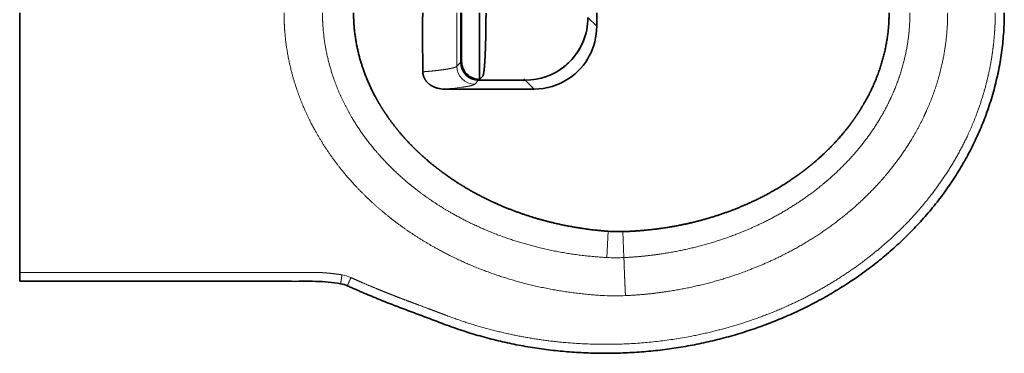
# Model space of a CAD drawing. Extents: x 25 to 383, y 51 to 280.
# Tile 3 of 11: x 150 to 260, y 51 to 88. Entities that reach past the tile are written whole.
import ezdxf

# ---------------------------------------------------------------- set-up
doc = ezdxf.new("R2010")
doc.units = 0
doc.layers.get('0').update_dxf_attribs({"lineweight": 13})

# ---------------------------------------------------------------- blocks, each defined once
blk = doc.blocks.new('BLOCK70')
at = {"color": 7, "lineweight": 35}
for p, q in [((0, -80.95), (0, 0)), ((0, -142.36), (0, 0)), ((256.67, 0), (256.67, -37.01)), ((246.18, -27.49), (246.18, 0)), ((246.66, 0), (246.66, -27.02)), ((282.19, -37.48), (256.17, -37.48)), ((236.86, -42.41), (266.18, -42.41))]:
    blk.add_line(p, q, dxfattribs=at)
at = {"color": 7, "lineweight": 13}
for p, q in [((246.17, -27.49), (246.17, 0)), ((246.19, 0), (246.19, -27.49)), ((282.19, -37.49), (256.17, -37.49)), ((256.18, -37.48), (282.19, -37.48))]:
    blk.add_line(p, q, dxfattribs=at)
at = {"color": 7, "lineweight": 13, "ltscale": 0.174065}
for p, q in [((317.15, -2.53), (322.07, -7.45)), ((287.12, -42.41), (282.19, -37.49))]:
    blk.add_line(p, q, dxfattribs=at)
at = {"color": 7, "lineweight": 35, "ltscale": 0.186357}
blk.add_line((322.07, -7.45), (322.07, 0), dxfattribs=at)
at = {"color": 7, "lineweight": 13, "ltscale": 0.016587}
blk.add_line((246.66, -27.02), (246.19, -27.49), dxfattribs=at)
at = {"color": 7, "lineweight": 13, "ltscale": 0.077291}
blk.add_line((246.17, -27.5), (243.99, -29.69), dxfattribs=at)
at = {"color": 7, "lineweight": 13, "ltscale": 0.000171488}
blk.add_line((246.17, -27.49), (246.18, -27.49), dxfattribs=at)
at = {"color": 7, "lineweight": 13, "ltscale": 0.000171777}
blk.add_line((246.17, -27.5), (246.18, -27.5), dxfattribs=at)
at = {"color": 7, "lineweight": 13, "ltscale": 0.000171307}
blk.add_line((246.18, -27.49), (246.19, -27.49), dxfattribs=at)
at = {"color": 7, "lineweight": 13, "ltscale": 0.077296}
blk.add_line((256.16, -37.49), (253.98, -39.67), dxfattribs=at)
at = {"color": 7, "lineweight": 13, "ltscale": 0.000171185}
blk.add_line((256.16, -37.48), (256.16, -37.49), dxfattribs=at)
at = {"color": 7, "lineweight": 13, "ltscale": 0.000172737}
blk.add_line((256.17, -37.49), (256.17, -37.48), dxfattribs=at)
at = {"color": 7, "lineweight": 13, "ltscale": 0.017061}
blk.add_line((256.67, -37.01), (256.18, -37.48), dxfattribs=at)
at = {"color": 7, "lineweight": 13, "ltscale": 0.000154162}
blk.add_line((256.18, -37.48), (256.18, -37.48), dxfattribs=at)
at = {"color": 7, "lineweight": 35, "ltscale": 0.064583}
blk.add_line((256.67, -37.01), (258.5, -35.18), dxfattribs=at)
at = {"color": 7, "lineweight": 13, "ltscale": 0.028325}
blk.add_line((282.19, -37.48), (281.38, -36.68), dxfattribs=at)
at = {"color": 7, "lineweight": 13, "ltscale": 0.000164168}
blk.add_line((282.18, -37.48), (282.18, -37.48), dxfattribs=at)
at = {"color": 7, "lineweight": 13, "ltscale": 0.000172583}
blk.add_line((282.19, -37.49), (282.19, -37.48), dxfattribs=at)
at = {"color": 7, "lineweight": 13, "ltscale": 0.000173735}
blk.add_line((282.19, -37.48), (282.19, -37.48), dxfattribs=at)
at = {"color": 7, "lineweight": 13, "ltscale": 0.000171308}
blk.add_line((282.19, -37.49), (282.19, -37.48), dxfattribs=at)
at = {"color": 7, "lineweight": 35, "ltscale": 0.087287}
blk.add_line((266.18, -42.41), (269.67, -42.41), dxfattribs=at)
at = {"color": 7, "lineweight": 35, "ltscale": 0.436089}
blk.add_line((269.67, -42.41), (287.12, -42.41), dxfattribs=at)
at = {"color": 7, "lineweight": 35, "ltscale": 0.151994}
blk.add_line((0, -80.95), (0, -87.03), dxfattribs=at)
at = {"color": 7, "lineweight": 13, "ltscale": 0.366018}
blk.add_line((328.46, -121.66), (327.74, -136.28), dxfattribs=at)
at = {"color": 7, "lineweight": 13, "ltscale": 0.362264}
blk.add_line((336.55, -121.83), (337.26, -136.31), dxfattribs=at)
at = {"color": 7, "lineweight": 35, "ltscale": 0.054566}
blk.add_line((0, -144.54), (0, -142.36), dxfattribs=at)
at = {"color": 7, "lineweight": 35, "ltscale": 0.125}
blk.add_line((0, -144.54), (0, -149.54), dxfattribs=at)
at = {"color": 7, "lineweight": 13}
for centre, radius, start, end in [((-25719.66, -12.02), 25963.65, 359.961003, 0.026515), ((254.01, -29.65), 10.02, 180.1957, 269.8043), ((256.15, -27.52), 9.97, 179.9129, 270.087), ((246.19, -27.49), 0.0128, 189.5501, 243.3934), ((256.18, -27.48), 9.99, 180.1205, 269.8795), ((332.79, -39.92), 96.49, 267.0025, 272.6572), ((176.68, -165.64), 19.95, 65.6545, 80.6211), ((332.59, -39.94), 117.72, 267.0324, 272.6887)]:
    blk.add_arc(centre, radius, start, end, dxfattribs=at)
at = {"color": 7, "lineweight": 35}
for centre, radius, start, end in [((2065.2, -12), 1840.31, 179.62705, 180.64765), ((282.19, -2.54), 34.96, 315.0127, 0.0128), ((282.21, -2.55), 34.92, 303.7393, 343.1561), ((256.64, -27.02), 9.98, 179.9647, 270.0353), ((282.23, -2.57), 34.9, 309.3646, 314.9971), ((256.16, -27.5), 9.98, 180.0094, 269.992), ((282.2, -2.51), 34.97, 269.9929, 309.3508), ((287.13, -7.44), 34.98, 269.9863, 303.6979), ((236.85, -28.23), 14.18, 256.0335, 270.0327), ((334.31, -39.9), 81.96, 265.9099, 271.563), ((176.72, -165.64), 14.95, 65.6533, 80.6201)]:
    blk.add_arc(centre, radius, start, end, dxfattribs=at)
blk.add_ellipse((287.02, -7.36), major_axis=(24.6, -25.03), ratio=0.997321, start_param=6.095391, end_param=7.076011, dxfattribs=at)
at = {"color": 7, "lineweight": 13}
blk.add_ellipse((144, -39.24), major_axis=(110.16, -0.13), ratio=0.051667, start_param=5.715305, end_param=5.936563, dxfattribs=at)
for points, knots in [([(326.49, -157.5), (312.85, -156.8), (299.26, -155.07), (285.81, -152.32), (262.77, -145.73), (240.87, -135.97), (231.78, -131.23), (219.98, -124.05), (208.9, -115.83), (206.1, -113.64), (196.22, -105.53), (187.07, -96.53), (180.91, -89.57), (172.36, -78.37), (165.17, -66.27), (162.9, -62.08), (157.46, -50.95), (153.26, -39.26), (151.18, -31.9), (148.98, -21.19), (147.91, -10.32), (147.69, -7.05), (147.57, -3.75), (147.56, -0.45), (147.56, -0.42), (147.56, -0.38), (147.56, -0.33), (147.56, -0.3), (147.56, -0.23), (147.56, -0.15), (147.56, -0.1), (147.56, -0.05), (147.56, 0)], [0, 0, 0, 0, 0, 0, 94.190249, 94.190249, 94.190249, 164.333372, 164.333372, 164.333372, 188.638279, 188.638279, 188.638279, 251.776604, 251.776604, 251.776604, 284.130074, 284.130074, 284.130074, 335.692935, 335.692935, 335.692935, 357.803209, 357.803209, 357.803209, 357.967236, 357.967236, 357.967236, 358.131263, 358.131263, 358.131263, 358.459313, 358.459313, 358.459313, 358.459313, 358.459313, 358.459313]), ([(237.71, -168.39), (258.92, -176.49), (281.12, -182.07), (303.83, -185.12), (339.17, -185.95), (373.97, -180.75), (386.13, -178.16), (406.78, -172.39), (426.64, -164.39), (434.82, -160.63), (452.11, -151.63), (468.31, -140.8), (476.67, -134.45), (490.06, -122.86), (502.06, -109.85), (506.7, -104.32), (519.31, -87.71), (529.43, -69.42), (534.83, -56.83), (539.87, -40.61), (542.71, -23.95), (543.17, -20.69), (543.65, -16.61), (544, -12.51), (544.06, -11.7), (544.18, -10.06), (544.27, -8.43), (544.31, -7.61), (544.38, -6.2), (544.42, -4.78), (544.44, -4.18), (544.47, -2.99), (544.49, -1.79), (544.49, -1.19), (544.49, -0.6), (544.49, 0)], [0, 0, 0, 0, 0, 0, 161.991282, 161.991282, 161.991282, 250.434768, 250.434768, 250.434768, 314.594272, 314.594272, 314.594272, 389.22699, 389.22699, 389.22699, 440.7059, 440.7059, 440.7059, 537.826872, 537.826872, 537.826872, 561.319414, 561.319414, 561.319414, 567.169447, 567.169447, 567.169447, 573.013278, 573.013278, 573.013278, 577.279824, 577.279824, 577.279824, 581.547017, 581.547017, 581.547017, 581.547017, 581.547017, 581.547017]), ([(496.89, 0), (496.89, -8.95), (495.97, -17.9), (494.13, -26.72), (490.78, -37.35), (486.22, -47.5), (485.3, -49.43), (482.86, -54.29), (480.15, -59.02), (478.42, -61.83), (473.41, -69.39), (467.77, -76.52), (463.95, -80.86), (457.38, -87.62), (450.31, -93.86), (447.5, -96.19), (432.21, -108.16), (415.15, -117.85), (400.49, -124.16), (379.25, -130.83), (357.4, -134.52), (351.14, -135.34), (344.77, -135.92), (338.39, -136.25), (338.31, -136.26), (338.05, -136.27), (337.79, -136.28), (337.61, -136.29), (337.44, -136.3), (337.26, -136.31)], [0, 0, 0, 0, 0, 0, 65.928876, 65.928876, 65.928876, 81.651239, 81.651239, 81.651239, 105.814118, 105.814118, 105.814118, 147.96181, 147.96181, 147.96181, 174.512467, 174.512467, 174.512467, 289.272434, 289.272434, 289.272434, 334.931837, 334.931837, 334.931837, 335.554861, 335.554861, 335.554861, 336.80091, 336.80091, 336.80091, 336.80091, 336.80091, 336.80091]), ([(327.74, -136.28), (314.76, -135.6), (301.84, -133.91), (289.07, -131.2), (268.12, -124.94), (248.35, -115.78), (240.61, -111.62), (230.32, -105.22), (220.7, -97.93), (218.1, -95.86), (210.71, -89.63), (203.83, -82.85), (199.56, -78.17), (193.2, -70.35), (187.61, -61.99), (185.64, -58.82), (179.27, -47.6), (174.4, -35.64), (171.78, -26.83), (169.79, -16.17), (169.13, -5.4), (169.05, -3.74), (169.02, -2.03), (169.01, -0.33), (169.01, -0.29), (169.01, -0.21), (169.01, -0.13), (169.01, -0.08), (169.01, -0.04), (169.01, 0)], [0, 0, 0, 0, 0, 0, 94.072576, 94.072576, 94.072576, 157.648656, 157.648656, 157.648656, 181.877147, 181.877147, 181.877147, 228.034033, 228.034033, 228.034033, 255.390226, 255.390226, 255.390226, 322.640265, 322.640265, 322.640265, 334.922035, 334.922035, 334.922035, 335.215332, 335.215332, 335.215332, 335.508629, 335.508629, 335.508629, 335.508629, 335.508629, 335.508629]), ([(317.15, -2.53), (317.15, -2.69), (317.15, -2.85), (317.15, -3.01), (317.14, -3.33), (317.13, -3.65), (317.13, -3.81), (317.09, -4.83), (317.01, -5.85), (316.92, -6.71), (316.32, -11.02), (315.06, -15.21), (313.63, -18.42), (310.22, -24.09), (305.58, -28.8), (303.17, -30.77), (297.82, -34.21), (291.83, -36.37), (288.66, -37.12), (285.43, -37.49), (282.19, -37.49)], [0, 0, 0, 0, 0, 0, 1.128861, 1.128861, 1.128861, 2.257722, 2.257722, 2.257722, 8.387182, 8.387182, 8.387182, 33.028103, 33.028103, 33.028103, 54.914828, 54.914828, 54.914828, 77.814831, 77.814831, 77.814831, 77.814831, 77.814831, 77.814831]), ([(317.14, -2.53), (317.14, -6.78), (316.49, -11.03), (315.2, -15.15), (311.4, -22.87), (305.48, -29.11), (302.07, -31.75), (296.11, -35.04), (289.6, -36.81), (287.14, -37.25), (284.67, -37.47), (282.19, -37.48)], [0, 0, 0, 0, 0, 0, 37.16637, 37.16637, 37.16637, 74.304431, 74.304431, 74.304431, 95.965015, 95.965015, 95.965015, 95.965015, 95.965015, 95.965015]), ([(517.94, 0), (517.94, -9.77), (517.02, -19.54), (515.19, -29.18), (511.52, -41.94), (506.39, -54.12), (504.95, -57.28), (501.82, -63.59), (498.32, -69.7), (496.46, -72.74), (491.12, -80.9), (485.15, -88.61), (481.14, -93.31), (473.36, -101.6), (464.95, -109.19), (460.98, -112.51), (443.66, -126.01), (424.47, -136.85), (409.03, -143.56), (385.83, -151.07), (361.95, -155.35), (354.43, -156.37), (346.75, -157.09), (339.06, -157.48), (338.97, -157.49), (338.72, -157.5), (338.47, -157.51), (338.35, -157.52), (338.23, -157.53), (338.11, -157.53)], [0, 0, 0, 0, 0, 0, 65.887739, 65.887739, 65.887739, 89.441292, 89.441292, 89.441292, 113.630722, 113.630722, 113.630722, 155.662346, 155.662346, 155.662346, 191.042446, 191.042446, 191.042446, 305.846901, 305.846901, 305.846901, 358.116599, 358.116599, 358.116599, 358.983278, 358.983278, 358.983278, 359.804802, 359.804802, 359.804802, 359.804802, 359.804802, 359.804802]), ([(225.01, -32.8), (227.64, -32.59), (230.09, -32.38), (232.35, -32.14), (234.88, -31.84), (237.04, -31.54), (237.44, -31.48), (237.83, -31.42), (238.21, -31.36)], [0, 0, 0, 0, 0, 0, 33.321259, 33.321259, 33.321259, 41.306785, 41.306785, 41.306785, 41.306785, 41.306785, 41.306785]), ([(238.22, -31.35), (238.63, -31.29), (239.01, -31.22), (239.37, -31.16), (239.75, -31.09), (240.11, -31.02), (240.13, -31.01), (240.19, -31), (240.27, -30.98), (240.31, -30.98), (240.36, -30.97), (240.4, -30.96), (240.41, -30.95), (240.49, -30.94), (240.56, -30.92), (240.62, -30.91), (240.69, -30.9), (240.77, -30.88), (240.79, -30.88), (240.84, -30.86), (240.89, -30.85), (240.93, -30.84), (241.02, -30.82), (241.13, -30.8), (241.23, -30.77), (241.64, -30.68), (242.01, -30.58), (242.3, -30.5), (242.59, -30.4), (242.85, -30.31), (242.87, -30.3), (242.92, -30.29), (242.97, -30.27), (242.97, -30.27), (243.04, -30.24), (243.12, -30.21), (243.17, -30.19), (243.24, -30.16), (243.3, -30.13), (243.31, -30.12), (243.39, -30.09), (243.46, -30.06), (243.5, -30.03), (243.58, -29.99), (243.65, -29.95), (243.68, -29.93), (243.73, -29.9), (243.78, -29.87), (243.8, -29.85), (243.86, -29.81), (243.91, -29.77), (243.94, -29.74), (243.96, -29.71), (243.99, -29.69)], [0, 0, 0, 0, 0, 0, 8.385471, 8.385471, 8.385471, 9.105044, 9.105044, 9.105044, 9.803861, 9.803861, 9.803861, 10.167144, 10.167144, 10.167144, 11.737263, 11.737263, 11.737263, 12.25935, 12.25935, 12.25935, 13.303523, 13.303523, 13.303523, 15.164954, 15.164954, 15.164954, 25.550464, 25.550464, 25.550464, 26.585452, 26.585452, 26.585452, 27.820634, 27.820634, 27.820634, 29.929911, 29.929911, 29.929911, 30.962964, 30.962964, 30.962964, 34.057022, 34.057022, 34.057022, 36.118046, 36.118046, 36.118046, 38.123386, 38.123386, 38.123386, 41.496908, 41.496908, 41.496908, 41.496908, 41.496908, 41.496908]), ([(253.98, -39.67), (253.82, -39.83), (253.55, -39.99), (253.18, -40.15), (252.17, -40.48), (250.69, -40.8), (249.79, -40.97), (248.76, -41.13), (247.6, -41.3)], [0, 0, 0, 0, 0, 0, 21.328216, 21.328216, 21.328216, 44.931776, 44.931776, 44.931776, 44.931776, 44.931776, 44.931776]), ([(337.26, -136.31), (337.27, -137), (337.3, -138.06), (337.34, -139.41), (337.48, -143.35), (337.68, -148.15), (337.82, -151.22), (337.96, -154.38), (338.11, -157.53)], [0, 0, 0, 0, 0, 0, 13.960793, 13.960793, 13.960793, 36.397612, 36.397612, 36.397612, 36.397612, 36.397612, 36.397612]), ([(0, -144.54), (28.1, -144.54), (56.2, -144.54), (84.3, -144.54), (112.47, -144.54), (140.63, -144.54), (140.69, -144.54), (140.81, -144.54), (140.93, -144.54), (141, -144.54), (141.39, -144.54), (141.82, -144.54), (142.24, -144.54), (142.93, -144.54), (143.64, -144.54), (143.95, -144.54), (144.92, -144.54), (145.89, -144.54), (146.51, -144.54), (147.47, -144.54), (148.35, -144.54), (148.63, -144.54), (148.92, -144.54), (149.2, -144.54), (149.25, -144.54), (150.38, -144.54), (151.52, -144.54), (152.62, -144.54), (153.75, -144.54), (154.88, -144.54), (154.92, -144.54), (155.04, -144.54), (155.17, -144.54), (155.27, -144.54), (155.5, -144.54), (155.73, -144.54), (155.86, -144.54), (156.12, -144.54), (156.36, -144.54), (156.51, -144.54), (156.62, -144.54), (156.73, -144.54), (156.74, -144.54), (156.98, -144.54), (157.22, -144.54), (157.45, -144.54), (157.9, -144.54), (158.35, -144.54), (158.62, -144.54), (159.2, -144.54), (159.79, -144.54), (160.15, -144.54), (160.78, -144.54), (161.4, -144.54), (161.67, -144.54), (162.19, -144.54), (162.7, -144.54), (162.99, -144.54), (163.44, -144.55), (163.89, -144.55), (164.08, -144.55), (164.87, -144.56), (165.66, -144.58), (166.25, -144.6), (167.34, -144.64), (168.43, -144.69), (168.93, -144.72), (169.93, -144.79), (170.93, -144.86), (171.43, -144.9), (172.6, -145), (173.77, -145.12), (174.44, -145.19), (175.94, -145.36), (177.44, -145.57), (178.27, -145.69), (179.1, -145.82), (179.93, -145.95)], [0, 0, 0, 0, 0, 0, 201.208273, 201.208273, 201.208273, 201.640271, 201.640271, 201.640271, 202.072269, 202.072269, 202.072269, 204.250631, 204.250631, 204.250631, 205.947746, 205.947746, 205.947746, 209.481879, 209.481879, 209.481879, 211.197672, 211.197672, 211.197672, 211.503659, 211.503659, 211.503659, 219.348133, 219.348133, 219.348133, 219.613803, 219.613803, 219.613803, 220.151013, 220.151013, 220.151013, 220.882448, 220.882448, 220.882448, 221.532227, 221.532227, 221.532227, 221.632081, 221.632081, 221.632081, 223.242038, 223.242038, 223.242038, 224.829859, 224.829859, 224.829859, 227.314377, 227.314377, 227.314377, 229.178107, 229.178107, 229.178107, 230.992751, 230.992751, 230.992751, 232.390615, 232.390615, 232.390615, 236.584141, 236.584141, 236.584141, 240.176382, 240.176382, 240.176382, 243.763725, 243.763725, 243.763725, 248.557606, 248.557606, 248.557606, 254.563722, 254.563722, 254.563722, 254.563722, 254.563722, 254.563722]), ([(179.93, -145.95), (179.76, -146.95), (179.6, -147.95), (179.44, -148.94), (179.26, -150.1), (179.18, -150.71), (179.16, -150.82), (179.16, -150.88), (179.16, -150.89), (179.16, -150.89), (179.16, -150.89), (179.16, -150.89)], [0, 0, 0, 0, 0, 0, 7.225989, 7.225989, 7.225989, 9.469932, 9.469932, 9.469932, 9.580363, 9.580363, 9.580363, 9.580363, 9.580363, 9.580363]), ([(184.9, -147.46), (184.48, -148.38), (184.07, -149.31), (183.66, -150.22), (183.19, -151.29), (182.95, -151.85), (182.91, -151.95), (182.89, -152.01), (182.89, -152.01), (182.89, -152.01), (182.89, -152.02), (182.89, -152.02)], [0, 0, 0, 0, 0, 0, 7.223584, 7.223584, 7.223584, 9.468872, 9.468872, 9.468872, 9.579964, 9.579964, 9.579964, 9.579964, 9.579964, 9.579964]), ([(237.71, -168.39), (235.57, -167.57), (233.44, -166.76), (231.29, -165.95), (226.94, -164.32), (222.58, -162.7), (220.66, -161.98), (217.4, -160.76), (214.15, -159.53), (213.09, -159.13), (210.97, -158.31), (208.85, -157.49), (207.81, -157.09), (204.64, -155.84), (201.48, -154.57), (199.38, -153.71), (195.2, -151.98), (191.06, -150.2), (189.01, -149.3), (186.95, -148.39), (184.9, -147.46)], [0, 0, 0, 0, 0, 0, 16.147296, 16.147296, 16.147296, 32.748195, 32.748195, 32.748195, 40.792016, 40.792016, 40.792016, 48.862837, 48.862837, 48.862837, 64.946064, 64.946064, 64.946064, 80.944974, 80.944974, 80.944974, 80.944974, 80.944974, 80.944974])]:
    blk.add_open_spline(points, degree=5, knots=knots, dxfattribs=at)
at = {"color": 7, "lineweight": 35}
for points, degree, knots in [([(549.54, 0), (549.54, -3.5), (549.31, -10.5), (548.29, -20.95), (546.6, -31.31), (544.25, -41.54), (541.26, -51.6), (537.65, -61.44), (533.45, -71.04), (528.68, -80.37), (523.38, -89.4), (517.57, -98.1), (511.28, -106.47), (504.55, -114.47), (497.41, -122.1), (489.88, -129.34), (481.99, -136.2), (473.78, -142.65), (465.28, -148.69), (456.5, -154.32), (447.48, -159.54), (438.23, -164.34), (428.79, -168.73), (419.17, -172.7), (409.39, -176.25), (399.47, -179.39), (389.43, -182.11), (379.29, -184.41), (369.06, -186.3), (358.76, -187.78), (348.41, -188.84), (338.03, -189.48), (327.62, -189.72), (317.22, -189.53), (306.83, -188.94), (296.47, -187.93), (286.16, -186.5), (275.91, -184.66), (265.75, -182.4), (255.69, -179.72), (245.74, -176.63), (239.21, -174.3), (235.97, -173.06)], 3, [0, 0, 0, 0, 10.495721, 20.992044, 31.484596, 41.972815, 52.456308, 62.934952, 73.408802, 83.877887, 94.342221, 104.801939, 115.257603, 125.710024, 136.159038, 146.604029, 157.044747, 167.48093, 177.912191, 188.33813, 198.758434, 209.172991, 219.582023, 229.986313, 240.387251, 250.786176, 261.184225, 271.582295, 281.981, 292.380638, 302.781373, 313.183306, 323.586435, 333.99068, 344.395912, 354.801972, 365.208686, 375.61589, 386.023446, 396.431265, 406.839338, 417.24776, 417.24776, 417.24776, 417.24776]), ([(328.46, -121.66), (318.59, -120.95), (308.78, -119.61), (299.06, -117.65), (284.46, -113.67), (270.39, -108.22), (265.62, -106.16), (257.16, -102.13), (249.02, -97.52), (245.47, -95.36), (241.31, -92.64), (237.28, -89.76), (236.63, -89.28), (234.68, -87.85), (232.77, -86.39), (231.52, -85.4), (227.86, -82.44), (224.32, -79.32), (222.05, -77.21), (217.19, -72.43), (212.66, -67.36), (210.29, -64.51), (207.6, -61), (205.08, -57.39), (204.67, -56.8), (203.48, -55.04), (202.34, -53.26), (201.6, -52.08), (200.52, -50.29), (199.49, -48.47), (199.15, -47.86), (194.38, -39.18), (190.62, -30.02), (188.1, -21.15), (186.6, -11.48), (186.37, -1.77), (186.36, -1.18), (186.35, -0.59), (186.35, 0)], 5, [0, 0, 0, 0, 0, 0, 86.467016, 86.467016, 86.467016, 131.991302, 131.991302, 131.991302, 168.568077, 168.568077, 168.568077, 175.71778, 175.71778, 175.71778, 189.846976, 189.846976, 189.846976, 217.319102, 217.319102, 217.319102, 250.226544, 250.226544, 250.226544, 256.618816, 256.618816, 256.618816, 269.144571, 269.144571, 269.144571, 275.3953, 275.3953, 275.3953, 357.904322, 357.904322, 357.904322, 363.235218, 363.235218, 363.235218, 363.235218, 363.235218, 363.235218]), ([(258.5, -35.18), (258.6, -35.08), (258.7, -34.86), (258.8, -34.5), (259, -33.56), (259.19, -32.12), (259.27, -31.34), (259.41, -29.84), (259.54, -28.09), (259.59, -27.32), (259.65, -26.4), (259.71, -25.43), (259.71, -25.31), (259.72, -25.14), (259.73, -24.96), (259.73, -24.9), (259.74, -24.78), (259.75, -24.67), (259.75, -24.61), (259.75, -24.53), (259.76, -24.44), (259.76, -24.41), (259.76, -24.35), (259.77, -24.29), (259.77, -24.26), (259.77, -24.18), (259.78, -24.09), (259.78, -24.03), (259.79, -23.84), (259.8, -23.65), (259.8, -23.55), (259.86, -22.26), (259.92, -20.92), (259.96, -19.71), (260.01, -18.37), (260.05, -17.01), (260.05, -16.95), (260.05, -16.82), (260.06, -16.69), (260.06, -16.62), (260.06, -16.43), (260.07, -16.24), (260.07, -16.11), (260.08, -15.92), (260.08, -15.73), (260.08, -15.66), (260.09, -15.53), (260.09, -15.4), (260.09, -15.33), (260.1, -15.13), (260.1, -14.93), (260.11, -14.8), (260.12, -14.38), (260.13, -13.95), (260.13, -13.88), (260.14, -13.47), (260.15, -13.05), (260.15, -12.89), (260.15, -12.65), (260.16, -12.41), (260.16, -12.28), (260.17, -12.03), (260.17, -11.78), (260.17, -11.66), (260.18, -11.4), (260.18, -11.16), (260.18, -11.04), (260.19, -10.79), (260.19, -10.55), (260.19, -10.44), (260.2, -10.06), (260.21, -9.67), (260.21, -9.42), (260.22, -9.03), (260.22, -8.64), (260.22, -8.54), (260.23, -8.28), (260.23, -8.03), (260.23, -7.91), (260.23, -7.73), (260.23, -7.53), (260.24, -7.47), (260.24, -7.08), (260.24, -6.69), (260.25, -6.37), (260.25, -5.81), (260.26, -5.25), (260.26, -4.9), (260.26, -4.24), (260.27, -3.57), (260.27, -3.13), (260.27, -2.5), (260.27, -1.89), (260.28, -1.58), (260.28, -1.18), (260.28, -0.78), (260.28, -0.57), (260.28, -0.36), (260.28, -0.15)], 5, [0, 0, 0, 0, 0, 0, 15.306961, 15.306961, 15.306961, 28.50367, 28.50367, 28.50367, 37.983292, 37.983292, 37.983292, 39.269199, 39.269199, 39.269199, 39.912169, 39.912169, 39.912169, 40.555138, 40.555138, 40.555138, 40.876634, 40.876634, 40.876634, 41.19813, 41.19813, 41.19813, 41.841117, 41.841117, 41.841117, 43.17058, 43.17058, 43.17058, 55.279505, 55.279505, 55.279505, 55.890331, 55.890331, 55.890331, 56.501158, 56.501158, 56.501158, 57.722809, 57.722809, 57.722809, 58.333621, 58.333621, 58.333621, 58.944434, 58.944434, 58.944434, 60.166053, 60.166053, 60.166053, 62.841864, 62.841864, 62.841864, 63.877073, 63.877073, 63.877073, 65.009308, 65.009308, 65.009308, 66.141596, 66.141596, 66.141596, 67.273884, 67.273884, 67.273884, 68.431935, 68.431935, 68.431935, 70.725444, 70.725444, 70.725444, 71.952722, 71.952722, 71.952722, 73.114099, 73.114099, 73.114099, 73.694789, 73.694789, 73.694789, 76.597903, 76.597903, 76.597903, 78.710543, 78.710543, 78.710543, 82.606084, 82.606084, 82.606084, 84.352468, 84.352468, 84.352468, 86.300245, 86.300245, 86.300245, 86.300245, 86.300245, 86.300245]), ([(485.25, 0), (485.25, -10.77), (483.72, -21.55), (480.67, -32), (475.91, -42.87), (469.79, -52.98), (469.24, -53.86), (467.84, -56.06), (466.37, -58.23), (465.46, -59.53), (464.22, -61.23), (462.95, -62.91), (462.63, -63.33), (459.25, -67.67), (455.62, -71.83), (452.17, -75.42), (448.15, -79.24), (443.94, -82.85), (443.51, -83.21), (442.18, -84.33), (440.84, -85.42), (439.93, -86.15), (438.55, -87.23), (437.16, -88.28), (436.69, -88.64), (435.75, -89.33), (434.8, -90.02), (434.33, -90.36), (425.77, -96.46), (416.66, -101.82), (407.68, -106.2), (392.26, -112.38), (376.27, -116.73), (369.8, -118.18), (359.29, -120.05), (348.69, -121.18), (344.64, -121.51), (340.6, -121.72), (336.55, -121.83)], 5, [0, 0, 0, 0, 0, 0, 94.417559, 94.417559, 94.417559, 103.482667, 103.482667, 103.482667, 117.254217, 117.254217, 117.254217, 121.889289, 121.889289, 121.889289, 165.419801, 165.419801, 165.419801, 170.425487, 170.425487, 170.425487, 180.555351, 180.555351, 180.555351, 185.673751, 185.673751, 185.673751, 190.792151, 190.792151, 190.792151, 277.700139, 277.700139, 277.700139, 335.623432, 335.623432, 335.623432, 371.23162, 371.23162, 371.23162, 371.23162, 371.23162, 371.23162]), ([(225.01, -32.8), (225.02, -33.82), (225.19, -34.86), (225.55, -35.88), (226.71, -38.03), (228.51, -39.75), (229.66, -40.54), (231.12, -41.27), (232.66, -41.78), (232.91, -41.86), (233.17, -41.93), (233.43, -41.99)], 5, [0, 0, 0, 0, 0, 0, 12.869013, 12.869013, 12.869013, 29.036861, 29.036861, 29.036861, 32.246326, 32.246326, 32.246326, 32.246326, 32.246326, 32.246326]), ([(179.16, -150.89), (176.86, -150.51), (172.24, -149.91), (165.12, -149.49), (157.62, -149.56), (148.76, -149.54), (139.93, -149.54), (131.37, -149.54), (124.07, -149.54), (116.77, -149.54), (109.47, -149.54), (102.17, -149.54), (94.88, -149.54), (87.58, -149.54), (80.28, -149.54), (72.98, -149.54), (65.68, -149.54), (58.38, -149.54), (51.09, -149.54), (43.79, -149.54), (36.49, -149.54), (29.19, -149.54), (21.89, -149.54), (14.6, -149.54), (7.3, -149.54), (2.43, -149.54), (0, -149.54)], 3, [0, 0, 0, 0, 6.984216, 13.978474, 21.38061, 29.461201, 40.564579, 47.862972, 55.161366, 62.459759, 69.758153, 77.056547, 84.354941, 91.653335, 98.951729, 106.250123, 113.548517, 120.846911, 128.14481, 135.442709, 142.740608, 150.038507, 157.336406, 164.634305, 171.932204, 179.230103, 179.230103, 179.230103, 179.230103]), ([(182.89, -152.02), (183.61, -152.34), (185.05, -152.99), (187.22, -153.95), (189.39, -154.9), (191.57, -155.84), (193.75, -156.76), (195.95, -157.68), (198.15, -158.59), (200.36, -159.49), (202.57, -160.38), (204.79, -161.26), (207.01, -162.12), (209.23, -162.98), (211.45, -163.83), (213.67, -164.68), (215.89, -165.52), (218.12, -166.35), (220.36, -167.19), (222.59, -168.02), (224.83, -168.86), (227.07, -169.7), (229.31, -170.53), (231.53, -171.37), (233.75, -172.21), (235.23, -172.78), (235.97, -173.06)], 3, [0, 0, 0, 0, 2.375677, 4.746409, 7.115401, 9.485223, 11.858006, 14.235256, 16.617182, 19.002859, 21.390525, 23.777851, 26.162202, 28.541463, 30.917152, 33.291415, 35.666903, 38.046268, 40.431139, 42.821062, 45.212993, 47.603743, 49.990398, 52.370659, 54.743849, 57.111882, 57.111882, 57.111882, 57.111882])]:
    blk.add_open_spline(points, degree=degree, knots=knots, dxfattribs=at)

msp = doc.modelspace()

# ---------------------------------------------------------------- block references
at = {"lineweight": 0, "xscale": 0.2, "yscale": 0.2, "zscale": 0.2}
msp.add_blockref('BLOCK70', (150.14, 88.98), dxfattribs=at)

doc.saveas('drawing.dxf')
